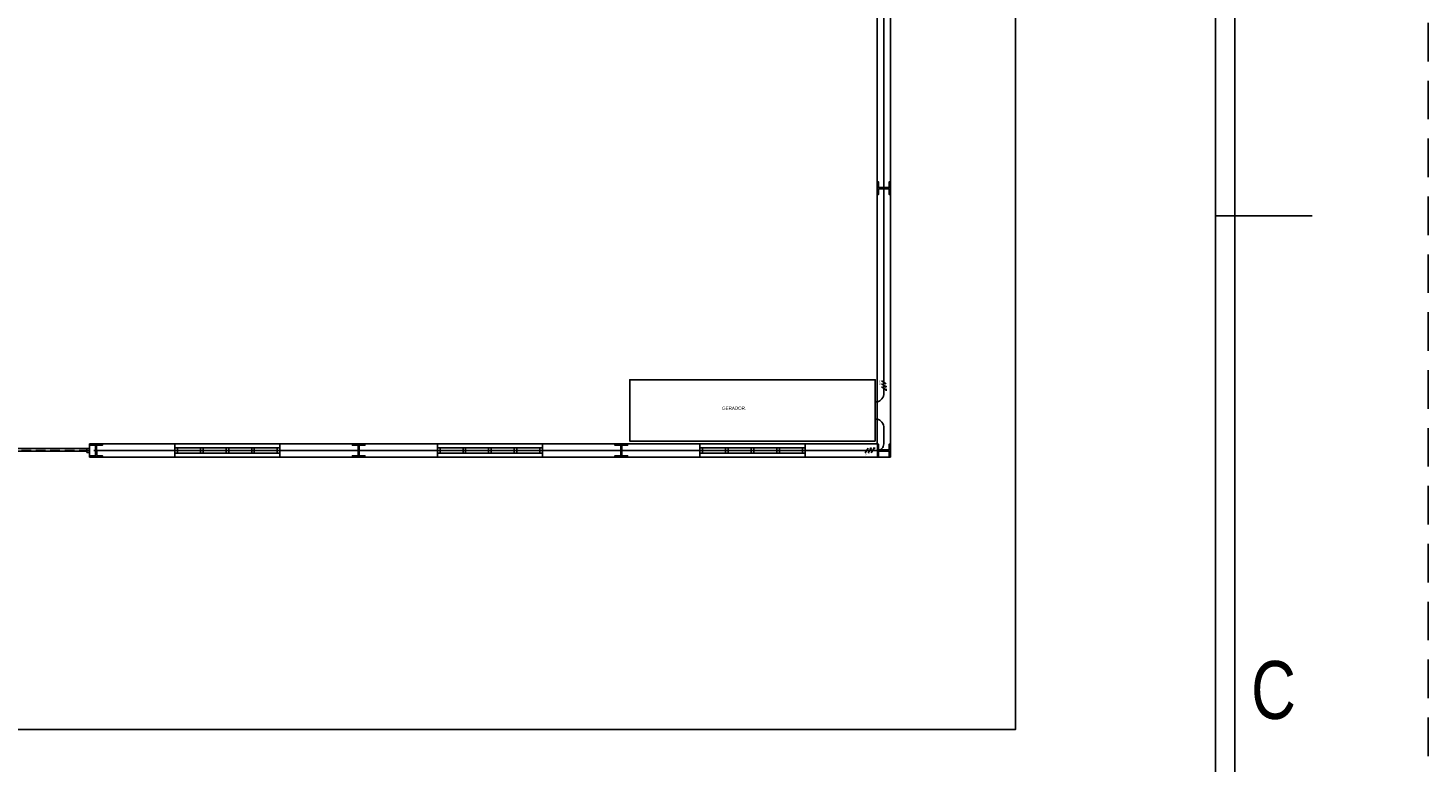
# Model space of a CAD drawing. Header units: millimetres. Extents: x -559 to 10735, y -2326 to 222.
# Tile 19 of 256: x -334 to -262, y 72 to 110. Entities that reach past the tile are written whole.
import ezdxf
from ezdxf.enums import TextEntityAlignment as Align

# ---------------------------------------------------------------- set-up
doc = ezdxf.new("R2010")
doc.units = ezdxf.units.MM
doc.header["$LTSCALE"] = 4
doc.linetypes.add('DASHED', pattern=[0.75, 0.5, -0.25])
doc.linetypes.add('HIDDEN2', pattern=[0.1875, 0.125, -0.0625])
for name, color, linetype in [('Caminhos entre Quadros Eletricos', 2, 'Continuous'), ('COMMENT', 4, 'Continuous'), ('Extremos da Area Total', 253, 'Continuous'), ('Planta Baixa', 251, 'Continuous'), ('Quadros de Alimentaçao', 30, 'Continuous'), ('ZUWAKU', 7, 'Continuous')]:
    doc.layers.add(name, color=color, linetype=linetype)

# ---------------------------------------------------------------- blocks, each defined once
blk = doc.blocks.new('JIS_border_a4(L)')
at = {"color": 5}
for p, q in [((287, 10), (287, 200)), ((286, 11), (286, 199))]:
    blk.add_line(p, q, dxfattribs=at)
at = {"layer": 'ZUWAKU'}
blk.add_line((291, 100), (286, 100), dxfattribs=at)
at = {"layer": 'ZUWAKU', "color": 5, "linetype": 'DASHED'}
blk.add_lwpolyline([(0, 0), (297, 0), (297, 210), (0, 210)], close=True, dxfattribs=at)
at = {"layer": 'COMMENT', "width": 0.8}
blk.add_text('C', height=3, dxfattribs=at).set_placement((289, 75.428), align=Align.MIDDLE)
blk = doc.blocks.new('AUW01D3S-flat-26-flat-1')
at = {"color": 9}
for p, q in [((0, 0.125), (-2, 0.125)), ((0, -0.125), (-2, -0.125))]:
    blk.add_line(p, q, dxfattribs=at)
blk = doc.blocks.new('AUD18D1S-flat-56-flat-1')
at = {"color": 9}
for p, q in [((-2, -0.125), (-2, 0.125)), ((0, 0.125), (0, -0.125))]:
    blk.add_line(p, q, dxfattribs=at)
blk = doc.blocks.new('AUD19D1S-flat-56-flat-1')
at = {"color": 9}
for p, q in [((-2, 0), (-2, 0)), ((0, 0), (0, 0))]:
    blk.add_line(p, q, dxfattribs=at)
blk = doc.blocks.new('AUD37D1S-flat-172-flat-1')
at = {"color": 9}
for p, q in [((-0.05, 0.05), (-0.05, -0.05)), ((0, 0.05), (-0.05, 0.05)), ((0, -0.05), (0, 0.05)), ((-0.05, -0.05), (0, -0.05))]:
    blk.add_line(p, q, dxfattribs=at)
at = {"color": 9, "width": 0.5, "flags": 3}
for p in [(-0.05, 0), (-0.05, -0.05)]:
    blk.add_attdef('JAMBPT', p, '', height=0.01, rotation=180, dxfattribs=at)
at = {"color": 9, "oblique": 36.8699, "width": 1.25, "flags": 3}
for p in [(-0.05, 0.05), (-0.05, 0), (-0.05, -0.05)]:
    blk.add_attdef('JAMBPT', p, '', height=0.00632, rotation=243.4349, dxfattribs=at)
blk = doc.blocks.new('AUD37D1S-flat-171-flat-1')
at = {"color": 9}
for p, q in [((0, -0.05), (0, 0.05)), ((0, 0.05), (0.05, 0.05)), ((0.05, 0.05), (0.05, -0.05)), ((0.05, -0.05), (0, -0.05))]:
    blk.add_line(p, q, dxfattribs=at)
at = {"color": 9, "text_generation_flag": 4, "width": 1.25, "flags": 3}
for p in [(0.05, 0.05), (0.05, 0), (0.05, -0.05)]:
    blk.add_attdef('JAMBPT', p, '', height=0.00632, rotation=296.5651, dxfattribs=at)
at = {"color": 9, "text_generation_flag": 4, "width": 0.5, "flags": 3}
for p in [(0.05, 0), (0.05, -0.05)]:
    blk.add_attdef('JAMBPT', p, '', height=0.01, dxfattribs=at)
blk = doc.blocks.new('AUD40D1S-flat-52-flat-1')
at = {"color": 9}
for p, q in [((-1, 0.05), (-1, -0.05)), ((1, 0.05), (-1, 0.05)), ((1, -0.05), (1, 0.05)), ((-1, -0.05), (1, -0.05))]:
    blk.add_line(p, q, dxfattribs=at)
blk = doc.blocks.new('AUD40D1S-flat-51-flat-1')
at = {"color": 9}
for p, q in [((-1, 0.05), (-1, -0.05)), ((1, 0.05), (-1, 0.05)), ((1, -0.05), (1, 0.05)), ((-1, -0.05), (1, -0.05))]:
    blk.add_line(p, q, dxfattribs=at)
blk = doc.blocks.new('AUD37D1S-flat-170-flat-1')
at = {"color": 9}
for p, q in [((-0.05, 0.05), (-0.05, -0.05)), ((0, 0.05), (-0.05, 0.05)), ((0, -0.05), (0, 0.05)), ((-0.05, -0.05), (0, -0.05))]:
    blk.add_line(p, q, dxfattribs=at)
at = {"color": 9, "width": 0.5, "flags": 3}
for p in [(-0.05, 0), (-0.05, -0.05)]:
    blk.add_attdef('JAMBPT', p, '', height=0.01, rotation=180, dxfattribs=at)
at = {"color": 9, "oblique": 36.8699, "width": 1.25, "flags": 3}
for p in [(-0.05, 0.05), (-0.05, 0), (-0.05, -0.05)]:
    blk.add_attdef('JAMBPT', p, '', height=0.00632, rotation=243.4349, dxfattribs=at)
blk = doc.blocks.new('AUD37D1S-flat-169-flat-1')
at = {"color": 9}
for p, q in [((-0.05, 0.05), (-0.05, -0.05)), ((0, 0.05), (-0.05, 0.05)), ((0, -0.05), (0, 0.05)), ((-0.05, -0.05), (0, -0.05))]:
    blk.add_line(p, q, dxfattribs=at)
at = {"color": 9, "width": 0.5, "flags": 3}
for p in [(-0.05, 0), (-0.05, -0.05)]:
    blk.add_attdef('JAMBPT', p, '', height=0.01, rotation=180, dxfattribs=at)
at = {"color": 9, "oblique": 36.8699, "width": 1.25, "flags": 3}
for p in [(-0.05, 0.05), (-0.05, 0), (-0.05, -0.05)]:
    blk.add_attdef('JAMBPT', p, '', height=0.00632, rotation=243.4349, dxfattribs=at)
blk = doc.blocks.new('AUD37D1S-flat-168-flat-1')
at = {"color": 9}
for p, q in [((-0.05, 0.05), (-0.05, -0.05)), ((0, 0.05), (-0.05, 0.05)), ((0, -0.05), (0, 0.05)), ((-0.05, -0.05), (0, -0.05))]:
    blk.add_line(p, q, dxfattribs=at)
at = {"color": 9, "width": 0.5, "flags": 3}
for p in [(-0.05, 0), (-0.05, -0.05)]:
    blk.add_attdef('JAMBPT', p, '', height=0.01, rotation=180, dxfattribs=at)
at = {"color": 9, "oblique": 36.8699, "width": 1.25, "flags": 3}
for p in [(-0.05, 0.05), (-0.05, 0), (-0.05, -0.05)]:
    blk.add_attdef('JAMBPT', p, '', height=0.00632, rotation=243.4349, dxfattribs=at)
blk = doc.blocks.new('AUW01D1S-flat-84-flat-1')
at = {"color": 9}
blk.add_line((0.21875, 0), (-0.21875, 0), dxfattribs=at)
blk = doc.blocks.new('AUW01D1S-flat-83-flat-1')
at = {"color": 9}
blk.add_line((0.21875, 0), (-0.21875, 0), dxfattribs=at)
blk = doc.blocks.new('AUW01D1S-flat-82-flat-1')
at = {"color": 9}
blk.add_line((0.21875, 0), (-0.21875, 0), dxfattribs=at)
blk = doc.blocks.new('AUW01D1S-flat-81-flat-1')
at = {"color": 9}
blk.add_line((0.21875, 0), (-0.21875, 0), dxfattribs=at)
blk = doc.blocks.new('AUW01D3S-flat-24-flat-1')
at = {"color": 9}
for p, q in [((0, 0.125), (-2, 0.125)), ((0, -0.125), (-2, -0.125))]:
    blk.add_line(p, q, dxfattribs=at)
blk = doc.blocks.new('AUD18D1S-flat-54-flat-1')
at = {"color": 9}
for p, q in [((-2, -0.125), (-2, 0.125)), ((0, 0.125), (0, -0.125))]:
    blk.add_line(p, q, dxfattribs=at)
blk = doc.blocks.new('AUD19D1S-flat-54-flat-1')
at = {"color": 9}
for p, q in [((-2, 0), (-2, 0)), ((0, 0), (0, 0))]:
    blk.add_line(p, q, dxfattribs=at)
blk = doc.blocks.new('AUD37D1S-flat-162-flat-1')
at = {"color": 9}
for p, q in [((-0.05, 0.05), (-0.05, -0.05)), ((0, 0.05), (-0.05, 0.05)), ((0, -0.05), (0, 0.05)), ((-0.05, -0.05), (0, -0.05))]:
    blk.add_line(p, q, dxfattribs=at)
at = {"color": 9, "width": 0.5, "flags": 3}
for p in [(-0.05, 0), (-0.05, -0.05)]:
    blk.add_attdef('JAMBPT', p, '', height=0.01, rotation=180, dxfattribs=at)
at = {"color": 9, "oblique": 36.8699, "width": 1.25, "flags": 3}
for p in [(-0.05, 0.05), (-0.05, 0), (-0.05, -0.05)]:
    blk.add_attdef('JAMBPT', p, '', height=0.00632, rotation=243.4349, dxfattribs=at)
blk = doc.blocks.new('AUD37D1S-flat-161-flat-1')
at = {"color": 9}
for p, q in [((0, -0.05), (0, 0.05)), ((0, 0.05), (0.05, 0.05)), ((0.05, 0.05), (0.05, -0.05)), ((0.05, -0.05), (0, -0.05))]:
    blk.add_line(p, q, dxfattribs=at)
at = {"color": 9, "text_generation_flag": 4, "width": 1.25, "flags": 3}
for p in [(0.05, 0.05), (0.05, 0), (0.05, -0.05)]:
    blk.add_attdef('JAMBPT', p, '', height=0.00632, rotation=296.5651, dxfattribs=at)
at = {"color": 9, "text_generation_flag": 4, "width": 0.5, "flags": 3}
for p in [(0.05, 0), (0.05, -0.05)]:
    blk.add_attdef('JAMBPT', p, '', height=0.01, dxfattribs=at)
blk = doc.blocks.new('AUD40D1S-flat-48-flat-1')
at = {"color": 9}
for p, q in [((-1, 0.05), (-1, -0.05)), ((1, 0.05), (-1, 0.05)), ((1, -0.05), (1, 0.05)), ((-1, -0.05), (1, -0.05))]:
    blk.add_line(p, q, dxfattribs=at)
blk = doc.blocks.new('AUD40D1S-flat-47-flat-1')
at = {"color": 9}
for p, q in [((-1, 0.05), (-1, -0.05)), ((1, 0.05), (-1, 0.05)), ((1, -0.05), (1, 0.05)), ((-1, -0.05), (1, -0.05))]:
    blk.add_line(p, q, dxfattribs=at)
blk = doc.blocks.new('AUD37D1S-flat-160-flat-1')
at = {"color": 9}
for p, q in [((-0.05, 0.05), (-0.05, -0.05)), ((0, 0.05), (-0.05, 0.05)), ((0, -0.05), (0, 0.05)), ((-0.05, -0.05), (0, -0.05))]:
    blk.add_line(p, q, dxfattribs=at)
at = {"color": 9, "width": 0.5, "flags": 3}
for p in [(-0.05, 0), (-0.05, -0.05)]:
    blk.add_attdef('JAMBPT', p, '', height=0.01, rotation=180, dxfattribs=at)
at = {"color": 9, "oblique": 36.8699, "width": 1.25, "flags": 3}
for p in [(-0.05, 0.05), (-0.05, 0), (-0.05, -0.05)]:
    blk.add_attdef('JAMBPT', p, '', height=0.00632, rotation=243.4349, dxfattribs=at)
blk = doc.blocks.new('AUD37D1S-flat-159-flat-1')
at = {"color": 9}
for p, q in [((-0.05, 0.05), (-0.05, -0.05)), ((0, 0.05), (-0.05, 0.05)), ((0, -0.05), (0, 0.05)), ((-0.05, -0.05), (0, -0.05))]:
    blk.add_line(p, q, dxfattribs=at)
at = {"color": 9, "width": 0.5, "flags": 3}
for p in [(-0.05, 0), (-0.05, -0.05)]:
    blk.add_attdef('JAMBPT', p, '', height=0.01, rotation=180, dxfattribs=at)
at = {"color": 9, "oblique": 36.8699, "width": 1.25, "flags": 3}
for p in [(-0.05, 0.05), (-0.05, 0), (-0.05, -0.05)]:
    blk.add_attdef('JAMBPT', p, '', height=0.00632, rotation=243.4349, dxfattribs=at)
blk = doc.blocks.new('AUD37D1S-flat-158-flat-1')
at = {"color": 9}
for p, q in [((-0.05, 0.05), (-0.05, -0.05)), ((0, 0.05), (-0.05, 0.05)), ((0, -0.05), (0, 0.05)), ((-0.05, -0.05), (0, -0.05))]:
    blk.add_line(p, q, dxfattribs=at)
at = {"color": 9, "width": 0.5, "flags": 3}
for p in [(-0.05, 0), (-0.05, -0.05)]:
    blk.add_attdef('JAMBPT', p, '', height=0.01, rotation=180, dxfattribs=at)
at = {"color": 9, "oblique": 36.8699, "width": 1.25, "flags": 3}
for p in [(-0.05, 0.05), (-0.05, 0), (-0.05, -0.05)]:
    blk.add_attdef('JAMBPT', p, '', height=0.00632, rotation=243.4349, dxfattribs=at)
blk = doc.blocks.new('AUW01D1S-flat-76-flat-1')
at = {"color": 9}
blk.add_line((0.21875, 0), (-0.21875, 0), dxfattribs=at)
blk = doc.blocks.new('AUW01D1S-flat-75-flat-1')
at = {"color": 9}
blk.add_line((0.21875, 0), (-0.21875, 0), dxfattribs=at)
blk = doc.blocks.new('AUW01D1S-flat-74-flat-1')
at = {"color": 9}
blk.add_line((0.21875, 0), (-0.21875, 0), dxfattribs=at)
blk = doc.blocks.new('AUW01D1S-flat-73-flat-1')
at = {"color": 9}
blk.add_line((0.21875, 0), (-0.21875, 0), dxfattribs=at)
blk = doc.blocks.new('AUW01D3S-flat-23-flat-1')
at = {"color": 9}
for p, q in [((0, 0.125), (-2, 0.125)), ((0, -0.125), (-2, -0.125))]:
    blk.add_line(p, q, dxfattribs=at)
blk = doc.blocks.new('AUD18D1S-flat-53-flat-1')
at = {"color": 9}
for p, q in [((-2, -0.125), (-2, 0.125)), ((0, 0.125), (0, -0.125))]:
    blk.add_line(p, q, dxfattribs=at)
blk = doc.blocks.new('AUD19D1S-flat-53-flat-1')
at = {"color": 9}
for p, q in [((-2, 0), (-2, 0)), ((0, 0), (0, 0))]:
    blk.add_line(p, q, dxfattribs=at)
blk = doc.blocks.new('AUD37D1S-flat-157-flat-1')
at = {"color": 9}
for p, q in [((-0.05, 0.05), (-0.05, -0.05)), ((0, 0.05), (-0.05, 0.05)), ((0, -0.05), (0, 0.05)), ((-0.05, -0.05), (0, -0.05))]:
    blk.add_line(p, q, dxfattribs=at)
at = {"color": 9, "width": 0.5, "flags": 3}
for p in [(-0.05, 0), (-0.05, -0.05)]:
    blk.add_attdef('JAMBPT', p, '', height=0.01, rotation=180, dxfattribs=at)
at = {"color": 9, "oblique": 36.8699, "width": 1.25, "flags": 3}
for p in [(-0.05, 0.05), (-0.05, 0), (-0.05, -0.05)]:
    blk.add_attdef('JAMBPT', p, '', height=0.00632, rotation=243.4349, dxfattribs=at)
blk = doc.blocks.new('AUD37D1S-flat-156-flat-1')
at = {"color": 9}
for p, q in [((0, -0.05), (0, 0.05)), ((0, 0.05), (0.05, 0.05)), ((0.05, 0.05), (0.05, -0.05)), ((0.05, -0.05), (0, -0.05))]:
    blk.add_line(p, q, dxfattribs=at)
at = {"color": 9, "text_generation_flag": 4, "width": 1.25, "flags": 3}
for p in [(0.05, 0.05), (0.05, 0), (0.05, -0.05)]:
    blk.add_attdef('JAMBPT', p, '', height=0.00632, rotation=296.5651, dxfattribs=at)
at = {"color": 9, "text_generation_flag": 4, "width": 0.5, "flags": 3}
for p in [(0.05, 0), (0.05, -0.05)]:
    blk.add_attdef('JAMBPT', p, '', height=0.01, dxfattribs=at)
blk = doc.blocks.new('AUD40D1S-flat-46-flat-1')
at = {"color": 9}
for p, q in [((-1, 0.05), (-1, -0.05)), ((1, 0.05), (-1, 0.05)), ((1, -0.05), (1, 0.05)), ((-1, -0.05), (1, -0.05))]:
    blk.add_line(p, q, dxfattribs=at)
blk = doc.blocks.new('AUD40D1S-flat-45-flat-1')
at = {"color": 9}
for p, q in [((-1, 0.05), (-1, -0.05)), ((1, 0.05), (-1, 0.05)), ((1, -0.05), (1, 0.05)), ((-1, -0.05), (1, -0.05))]:
    blk.add_line(p, q, dxfattribs=at)
blk = doc.blocks.new('AUD37D1S-flat-155-flat-1')
at = {"color": 9}
for p, q in [((-0.05, 0.05), (-0.05, -0.05)), ((0, 0.05), (-0.05, 0.05)), ((0, -0.05), (0, 0.05)), ((-0.05, -0.05), (0, -0.05))]:
    blk.add_line(p, q, dxfattribs=at)
at = {"color": 9, "width": 0.5, "flags": 3}
for p in [(-0.05, 0), (-0.05, -0.05)]:
    blk.add_attdef('JAMBPT', p, '', height=0.01, rotation=180, dxfattribs=at)
at = {"color": 9, "oblique": 36.8699, "width": 1.25, "flags": 3}
for p in [(-0.05, 0.05), (-0.05, 0), (-0.05, -0.05)]:
    blk.add_attdef('JAMBPT', p, '', height=0.00632, rotation=243.4349, dxfattribs=at)
blk = doc.blocks.new('AUD37D1S-flat-154-flat-1')
at = {"color": 9}
for p, q in [((-0.05, 0.05), (-0.05, -0.05)), ((0, 0.05), (-0.05, 0.05)), ((0, -0.05), (0, 0.05)), ((-0.05, -0.05), (0, -0.05))]:
    blk.add_line(p, q, dxfattribs=at)
at = {"color": 9, "width": 0.5, "flags": 3}
for p in [(-0.05, 0), (-0.05, -0.05)]:
    blk.add_attdef('JAMBPT', p, '', height=0.01, rotation=180, dxfattribs=at)
at = {"color": 9, "oblique": 36.8699, "width": 1.25, "flags": 3}
for p in [(-0.05, 0.05), (-0.05, 0), (-0.05, -0.05)]:
    blk.add_attdef('JAMBPT', p, '', height=0.00632, rotation=243.4349, dxfattribs=at)
blk = doc.blocks.new('AUD37D1S-flat-153-flat-1')
at = {"color": 9}
for p, q in [((-0.05, 0.05), (-0.05, -0.05)), ((0, 0.05), (-0.05, 0.05)), ((0, -0.05), (0, 0.05)), ((-0.05, -0.05), (0, -0.05))]:
    blk.add_line(p, q, dxfattribs=at)
at = {"color": 9, "width": 0.5, "flags": 3}
for p in [(-0.05, 0), (-0.05, -0.05)]:
    blk.add_attdef('JAMBPT', p, '', height=0.01, rotation=180, dxfattribs=at)
at = {"color": 9, "oblique": 36.8699, "width": 1.25, "flags": 3}
for p in [(-0.05, 0.05), (-0.05, 0), (-0.05, -0.05)]:
    blk.add_attdef('JAMBPT', p, '', height=0.00632, rotation=243.4349, dxfattribs=at)
blk = doc.blocks.new('AUW01D1S-flat-72-flat-1')
at = {"color": 9}
blk.add_line((0.21875, 0), (-0.21875, 0), dxfattribs=at)
blk = doc.blocks.new('AUW01D1S-flat-71-flat-1')
at = {"color": 9}
blk.add_line((0.21875, 0), (-0.21875, 0), dxfattribs=at)
blk = doc.blocks.new('AUW01D1S-flat-70-flat-1')
at = {"color": 9}
blk.add_line((0.21875, 0), (-0.21875, 0), dxfattribs=at)
blk = doc.blocks.new('AUW01D1S-flat-69-flat-1')
at = {"color": 9}
blk.add_line((0.21875, 0), (-0.21875, 0), dxfattribs=at)
blk = doc.blocks.new('AUD18D1S-flat-22-flat-1')
at = {"color": 9}
for p, q in [((0, -0.125), (0, 0.125)), ((4.75, 0.125), (4.75, -0.125))]:
    blk.add_line(p, q, dxfattribs=at)
blk = doc.blocks.new('AUD19D1S-flat-22-flat-1')
at = {"color": 9}
for p, q in [((0, 0), (0, 0)), ((4.75, 0), (4.75, 0))]:
    blk.add_line(p, q, dxfattribs=at)
blk = doc.blocks.new('AUD37D1S-flat-61-flat-1')
at = {"color": 9}
for p, q in [((-0.05, 0.0375), (0, 0.0375)), ((-0.05, -0.0375), (-0.05, 0.0375)), ((0, 0.0375), (0, -0.0375)), ((0, -0.0375), (-0.05, -0.0375))]:
    blk.add_line(p, q, dxfattribs=at)
at = {"color": 9, "text_generation_flag": 4, "flags": 3}
for p, height, rotation, width in [((-0.05, 0.0375), 0.0075, 180, 0.666667), ((-0.05, 0), 0.0075, 180, 0.666667), ((-0.05, 0.0375), 0.00588, 123.69007, 1.083333), ((-0.05, 0), 0.00588, 123.69007, 1.083333), ((-0.05, -0.0375), 0.00588, 123.69007, 1.083333)]:
    blk.add_attdef('JAMBPT', p, '', height=height, rotation=rotation, dxfattribs=dict(at, width=width))
blk = doc.blocks.new('AUD41D1S-flat-12-flat-1')
at = {"color": 9}
for p, q in [((-2.375, 0.0375), (-2.375, -0.0375)), ((2.375, -0.0375), (2.375, 0.0375))]:
    blk.add_line(p, q, dxfattribs=at)
blk = doc.blocks.new('AUD10D1S-flat-1-flat-1')
at = {"color": 9}
for p, q in [((0, 0), (0, -0.05)), ((4.65, 0), (0, 0)), ((4.65, -0.05), (4.65, 0)), ((0, -0.05), (4.65, -0.05))]:
    blk.add_line(p, q, dxfattribs=at)

msp = doc.modelspace()

# ---------------------------------------------------------------- linework, layer by layer
at = {"layer": 'Caminhos entre Quadros Eletricos'}
for p, q in [((-289.878, 142.24), (-289.878, 91.4)), ((-289.997, 92.098), (-289.759, 91.945)), ((-289.997, 91.945), (-289.807, 91.823)), ((-289.997, 91.792), (-289.759, 91.639)), ((-289.759, 91.792), (-289.759, 91.792)), ((-289.759, 91.691), (-289.759, 91.588)), ((-289.878, 89.736), (-289.878, 88.835)), ((-330.69, 88.495), (-290.218, 88.495)), ((-290.84, 88.376), (-290.687, 88.615)), ((-290.687, 88.376), (-290.566, 88.566)), ((-290.535, 88.615), (-290.535, 88.615)), ((-290.535, 88.376), (-290.382, 88.615)), ((-290.434, 88.615), (-290.33, 88.615))]:
    msp.add_line(p, q, dxfattribs=at)
at = {"layer": 'Caminhos entre Quadros Eletricos', "linetype": 'HIDDEN2'}
msp.add_line((-344.284, 88.495), (-330.69, 88.495), dxfattribs=at)
at = {"layer": 'Caminhos entre Quadros Eletricos'}
for points in [[(-290.317, 91.013, 0.37817), (-289.878, 91.4, -0.882558)], [(-290.317, 90.124, -0.37817), (-289.878, 89.736, 0.882558)], [(-290.218, 88.495, 0.414214), (-289.878, 88.835, -1)]]:
    msp.add_lwpolyline(points, format="xyb", dxfattribs=at)
for centre in [(-289.783, 91.808), (-290.55, 88.59)]:
    msp.add_circle(centre, 0.0286, dxfattribs=at)
at = {"layer": 'Extremos da Area Total'}
msp.add_lwpolyline([(-537.343, 138.958), (-537.343, 147.519), (-283.054, 147.519), (-283.054, 74.044), (-537.343, 74.044), (-537.343, 137.516)], dxfattribs=at)
at = {"layer": 'Planta Baixa'}
for p, q in [((-289.538, 88.156), (-289.538, 143.215)), ((-290.218, 88.835), (-290.218, 142.535)), ((-331.002, 88.835), (-326.584, 88.835)), ((-321.146, 88.835), (-312.989, 88.835)), ((-307.551, 88.835), (-299.394, 88.835)), ((-293.956, 88.835), (-290.218, 88.835)), ((-331.002, 88.156), (-326.584, 88.156)), ((-321.146, 88.156), (-312.989, 88.156)), ((-307.551, 88.156), (-299.394, 88.156)), ((-293.956, 88.156), (-289.538, 88.156))]:
    msp.add_line(p, q, dxfattribs=at)
for points in [[(-289.552, 101.764), (-289.606, 101.764), (-289.606, 102.036, 0.414214), (-289.633, 102.063), (-290.123, 102.063, 0.414214), (-290.15, 102.036), (-290.15, 101.764), (-290.204, 101.764), (-290.204, 102.416), (-290.15, 102.416), (-290.15, 102.145, 0.414214), (-290.123, 102.117), (-289.633, 102.117, 0.414214), (-289.606, 102.145), (-289.606, 102.416), (-289.552, 102.416)], [(-330.333, 88.172), (-330.334, 88.226), (-330.606, 88.224, -0.414214), (-330.633, 88.251), (-330.637, 88.74, -0.414214), (-330.61, 88.768), (-330.338, 88.77), (-330.339, 88.824), (-330.991, 88.819), (-330.991, 88.765), (-330.719, 88.767, -0.414214), (-330.692, 88.74), (-330.687, 88.25, -0.414214), (-330.714, 88.223), (-330.986, 88.221), (-330.986, 88.166)], [(-316.741, 88.169), (-316.741, 88.224), (-317.013, 88.224, -0.414214), (-317.04, 88.251), (-317.04, 88.74, -0.414214), (-317.013, 88.767), (-316.741, 88.767), (-316.741, 88.822), (-317.394, 88.822), (-317.394, 88.767), (-317.122, 88.767, -0.414214), (-317.095, 88.74), (-317.095, 88.251, -0.414214), (-317.122, 88.224), (-317.394, 88.224), (-317.394, 88.169)], [(-303.146, 88.169), (-303.146, 88.224), (-303.418, 88.224, -0.414214), (-303.446, 88.251), (-303.446, 88.74, -0.414214), (-303.418, 88.767), (-303.146, 88.767), (-303.146, 88.822), (-303.799, 88.822), (-303.799, 88.767), (-303.527, 88.767, -0.414214), (-303.5, 88.74), (-303.5, 88.251, -0.414214), (-303.527, 88.224), (-303.799, 88.224), (-303.799, 88.169)], [(-289.552, 88.822), (-289.606, 88.822), (-289.606, 88.55, -0.414214), (-289.633, 88.523), (-290.123, 88.523, -0.414214), (-290.15, 88.55), (-290.15, 88.822), (-290.204, 88.822), (-290.204, 88.169), (-290.15, 88.169), (-290.15, 88.441, -0.414214), (-290.123, 88.468), (-289.633, 88.468, -0.414214), (-289.606, 88.441), (-289.606, 88.169), (-289.552, 88.169)]]:
    msp.add_lwpolyline(points, format="xyb", close=True, dxfattribs=at)
at = {"layer": 'Quadros de Alimentaçao'}
msp.add_lwpolyline([(-290.317, 88.981), (-303.033, 88.981), (-303.033, 92.165), (-290.317, 92.165)], close=True, dxfattribs=at)

# ---------------------------------------------------------------- block references
msp.add_blockref('JIS_border_a4(L)', (-558.698, 0.659))
at = {"layer": 'Planta Baixa', "xscale": 2.718962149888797, "yscale": 2.718962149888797, "zscale": 2.718962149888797}
for name, p in [('AUD18D1S-flat-22-flat-1', (-343.917, 88.495)), ('AUD41D1S-flat-12-flat-1', (-337.46, 88.495)), ('AUD19D1S-flat-22-flat-1', (-343.917, 88.495)), ('AUD10D1S-flat-1-flat-1', (-343.781, 88.597)), ('AUD37D1S-flat-61-flat-1', (-331.002, 88.495)), ('AUW01D3S-flat-23-flat-1', (-321.146, 88.495)), ('AUD18D1S-flat-53-flat-1', (-321.146, 88.495)), ('AUD37D1S-flat-156-flat-1', (-326.584, 88.495)), ('AUD40D1S-flat-46-flat-1', (-323.865, 88.495)), ('AUD40D1S-flat-45-flat-1', (-323.865, 88.495)), ('AUD19D1S-flat-53-flat-1', (-321.146, 88.495)), ('AUW01D1S-flat-69-flat-1', (-325.853, 88.495)), ('AUD37D1S-flat-153-flat-1', (-325.122, 88.495)), ('AUW01D1S-flat-70-flat-1', (-324.528, 88.495)), ('AUD37D1S-flat-154-flat-1', (-323.797, 88.495)), ('AUW01D1S-flat-71-flat-1', (-323.202, 88.495)), ('AUD37D1S-flat-155-flat-1', (-322.471, 88.495)), ('AUW01D1S-flat-72-flat-1', (-321.877, 88.495)), ('AUD37D1S-flat-157-flat-1', (-321.146, 88.495)), ('AUW01D3S-flat-24-flat-1', (-307.551, 88.495)), ('AUD18D1S-flat-54-flat-1', (-307.551, 88.495)), ('AUD37D1S-flat-161-flat-1', (-312.989, 88.495)), ('AUD40D1S-flat-48-flat-1', (-310.27, 88.495)), ('AUD40D1S-flat-47-flat-1', (-310.27, 88.495)), ('AUD19D1S-flat-54-flat-1', (-307.551, 88.495)), ('AUW01D1S-flat-73-flat-1', (-312.258, 88.495)), ('AUD37D1S-flat-158-flat-1', (-311.528, 88.495)), ('AUW01D1S-flat-74-flat-1', (-310.933, 88.495)), ('AUD37D1S-flat-159-flat-1', (-310.202, 88.495)), ('AUW01D1S-flat-75-flat-1', (-309.607, 88.495)), ('AUD37D1S-flat-160-flat-1', (-308.877, 88.495)), ('AUW01D1S-flat-76-flat-1', (-308.282, 88.495)), ('AUD37D1S-flat-162-flat-1', (-307.551, 88.495)), ('AUW01D3S-flat-26-flat-1', (-293.956, 88.495)), ('AUD18D1S-flat-56-flat-1', (-293.956, 88.495)), ('AUD37D1S-flat-171-flat-1', (-299.394, 88.495)), ('AUD40D1S-flat-52-flat-1', (-296.675, 88.495)), ('AUD40D1S-flat-51-flat-1', (-296.675, 88.495)), ('AUD19D1S-flat-56-flat-1', (-293.956, 88.495)), ('AUW01D1S-flat-81-flat-1', (-298.664, 88.495)), ('AUD37D1S-flat-168-flat-1', (-297.933, 88.495)), ('AUW01D1S-flat-82-flat-1', (-297.338, 88.495)), ('AUD37D1S-flat-169-flat-1', (-296.607, 88.495)), ('AUW01D1S-flat-83-flat-1', (-296.013, 88.495)), ('AUD37D1S-flat-170-flat-1', (-295.282, 88.495)), ('AUW01D1S-flat-84-flat-1', (-294.687, 88.495)), ('AUD37D1S-flat-172-flat-1', (-293.956, 88.495))]:
    msp.add_blockref(name, p, dxfattribs=at)

# ---------------------------------------------------------------- texts
at = {"layer": 'Caminhos entre Quadros Eletricos', "char_height": 0.0946, "attachment_point": 1}
for s, insert in [('9', (-290.116, 92.113)), ('3', (-290.118, 91.985)), ('6', (-290.844, 88.349)), ('2', (-290.693, 88.349))]:
    msp.add_mtext_dynamic_manual_height_columns(s, width=0.24966, gutter_width=0.473, heights=[0], dxfattribs=dict(at, insert=insert))
at = {"layer": 'Quadros de Alimentaçao', "insert": (-298.252, 90.771), "char_height": 0.1697, "attachment_point": 1}
msp.add_mtext_dynamic_manual_height_columns('GERADOR.', width=0.44788, gutter_width=0.849, heights=[0], dxfattribs=at)

doc.saveas('drawing.dxf')
